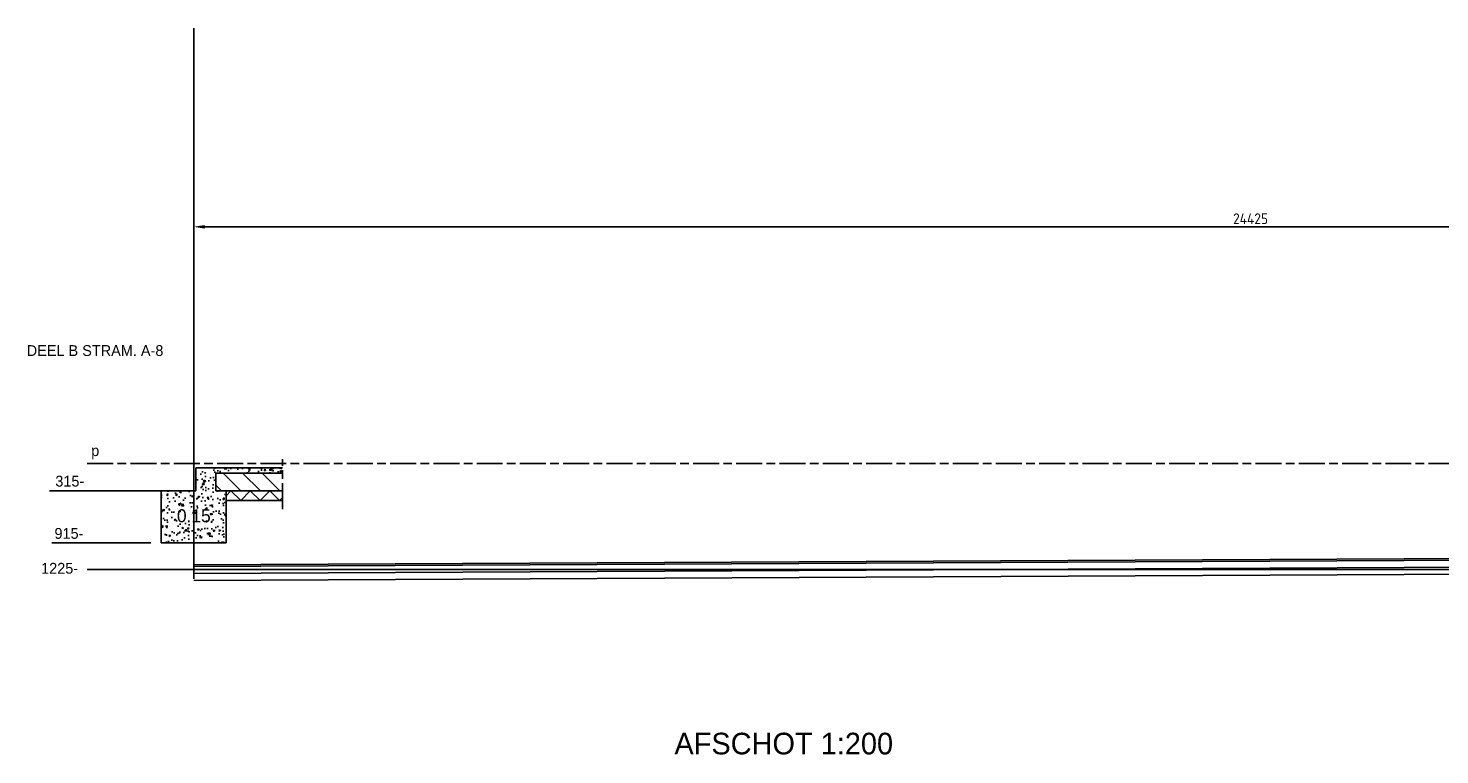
# Model space of a CAD drawing. Extents: x -48435 to 59450, y 0 to 70650.
# Tile 6 of 26: x -30926 to -14616, y 62254 to 70650. Entities that reach past the tile are written whole.
import ezdxf

# ---------------------------------------------------------------- set-up
doc = ezdxf.new("R2010")
doc.units = 0
doc.header["$LTSCALE"] = 50
doc.linetypes.add('STABICEN', pattern=[10, 6, -1, 2, -1])
doc.layers.get('0').update_dxf_attribs({"linetype": 'CONTINUOUS'})
doc.layers.get('DEFPOINTS').update_dxf_attribs({"linetype": 'CONTINUOUS'})
for name, color, linetype in [('00KAD025', 2, 'CONTINUOUS'), ('BE', 8, 'CONTINUOUS'), ('PIJL', 1, 'STABICEN'), ('WL570---', 3, 'CONTINUOUS')]:
    doc.layers.add(name, color=color, linetype=linetype)
doc.styles.add('BURO-012', font='BUROFONT.shx', dxfattribs={"height": 60})
doc.styles.add('BURO-025', font='BUROFONT.shx', dxfattribs={"height": 125})
doc.styles.add('BURO-050', font='BUROFONT.shx', dxfattribs={"height": 250})
doc.styles.get("Standard").update_dxf_attribs({"font": 'ISOCP'})
doc.dimstyles.new('ISO-25', dxfattribs={"dimtxt": 2.5, "dimasz": 2.5, "dimexe": 1.25, "dimexo": 0.625, "dimtad": 1, "dimtih": 1, "dimdec": 4, "dimtxsty": 'STANDARD', "dimcen": 2.5, "dimazin": 3, "dimtfac": 1, "dimtdec": 4, "dimtmove": 0, "dimatfit": 3, "dimtvp": 1, "dimtolj": 1, "dimtzin": 0})

# ---------------------------------------------------------------- blocks, each defined once
blk = doc.blocks.new('*D10')
at = {"color": 0, "linetype": 'BYBLOCK'}
for p, q in [((-29014, 33584), (-29014, 34293)), ((-4589, 33584), (-4589, 34293)), ((-28889, 34231), (-4714, 34231))]:
    blk.add_line(p, q, dxfattribs=at)
for points in [[(-28889, 34251), (-28889, 34210), (-29014, 34231)], [(-4714, 34251), (-4714, 34210), (-4589, 34231)]]:
    blk.add_solid(points, dxfattribs=at)
at = {"layer": 'DEFPOINTS', "color": 0, "linetype": 'BYBLOCK'}
for p in [(-4589, 34231), (-29014, 33553), (-4589, 33553)]:
    blk.add_point(p, dxfattribs=at)
at = {"color": 0, "linetype": 'BYBLOCK', "insert": (-16802, 34324), "char_height": 125, "attachment_point": 5}
blk.add_mtext('\\A1;24425', dxfattribs=at)

msp = doc.modelspace()

# ---------------------------------------------------------------- hatches: boundary and pattern name
at = {"layer": '00KAD025'}
h = msp.add_hatch(dxfattribs=at)
h.set_pattern_fill('ANSI31', color=256, scale=50, style=0)
h.set_pattern_definition([(135, (-83752.86, 28092.22), (112.2532, 112.2532), [])])
h.paths.add_polyline_path([(-28759.10244, 65509.53696), (-28759.10244, 65309.53696), (-28759.10244, 65304.53696), (-28639.10244, 65304.53696), (-27989.10244, 65304.53696), (-27989.10244, 65509.53696)])
at = {"layer": 'BE', "linetype": 'CONTINUOUS'}
h = msp.add_hatch(dxfattribs=at)
h.set_pattern_fill('AR-CONC', color=256, style=0)
h.set_pattern_definition([(50, (0, 34124.5), (182.18467, -15.9391), [19.05, -209.55]), (355, (0, 34124.5), (-35.2428, 191.05664), [15.24, -167.64]), (100.451, (15.18, 34123.17), (146.9425, 175.1167), [16.19, -178.09]), (46.1842, (0, 34175.3), (271.079, -42.0423), [28.575, -314.325]), (96.6356, (22.6, 34171.8), (237.4042, 247.4256), [24.285, -267.135]), (351.184, (0, 34175.3), (237.4046, 247.4251), [22.86, -251.46]), (21, (25.4, 34162.6), (151.6149, -102.2655), [19.05, -209.55]), (326, (25.4, 34162.6), (61.802, 184.188), [15.24, -167.64]), (71.4514, (38.03, 34154.08), (213.4165, 81.92286), [16.19, -178.09]), (37.5, (0, 34124.5), (3.0886, 84.55504), [0, -165.608, 0, -170.18, 0, -168.275]), (7.5, (0, 34124.5), (66.81966, 100.18057), [0, -97.028, 0, -161.798, 0, -64.135]), (327.5, (-56.64, 34124.5), (135.5906, -5.72874), [0, -63.5, 0, -198.12, 0, -262.89]), (317.5, (-82.04, 34124.5), (148.12918, 25.4265), [0, -82.55, 0, -131.572, 0, -186.69])])
h.paths.add_polyline_path([(-29389.10244, 65304.53696), (-29389.10244, 64704.53696), (-28639.10244, 64704.53696), (-28639.10244, 65304.53696), (-28759.10244, 65304.53696), (-28759.10244, 65309.53696), (-28759.10244, 65509.53696), (-27989.10244, 65509.53696), (-27989.10244, 65569.53696), (-28989.10244, 65569.53696), (-28989.10244, 65304.53696)])
h.paths.add_polyline_path([(-29185.595, 65128.79463), (-28780.28004, 65128.79463), (-28780.28004, 64899.69358), (-29185.595, 64899.69358)], flags=24)

# ---------------------------------------------------------------- linework, layer by layer
at = {"layer": '00KAD025'}
for p, q in [((-28989.10244, 65569.53696), (-27989.10244, 65569.53696)), ((-28989.10244, 65304.53696), (-28989.10244, 65569.53696)), ((-28759.10244, 65509.53696), (-27989.10244, 65509.53696)), ((-28759.10244, 65309.53696), (-28759.10244, 65509.53696)), ((-29389.10244, 64704.53696), (-29389.10244, 65304.53696)), ((-29389.10244, 65304.53696), (-28989.10244, 65304.53696)), ((-28759.10244, 65304.53696), (-28759.10244, 65309.53696)), ((-28639.10244, 65304.53696), (-28759.10244, 65304.53696)), ((-28639.10244, 64704.53696), (-28639.10244, 65304.53696)), ((-28639.10244, 65247.83786), (-28585.48803, 65304.53696)), ((-28639.10244, 65304.53696), (-27989.10244, 65304.53696)), ((-28585.48803, 65304.53696), (-28468.51647, 65192.53696)), ((-28468.51647, 65192.53696), (-28362.60977, 65304.53696)), ((-28362.60977, 65304.53696), (-28245.63821, 65192.53696)), ((-28245.63821, 65192.53696), (-28134.9894, 65304.53696)), ((-28134.9894, 65304.53696), (-28021.17933, 65193.20213)), ((-28639.10244, 65192.53696), (-27989.10244, 65192.53696)), ((-28021.17933, 65193.20213), (-27989.10244, 65225.67072)), ((-29389.10244, 64704.53696), (-28639.10244, 64704.53696))]:
    msp.add_line(p, q, dxfattribs=at)
at = {"layer": 'BE', "color": 1, "linetype": 'CONTINUOUS'}
for p, q in [((-29014.10244, 64288.32761), (-29014.10244, 70650.20319)), ((-29389.10244, 65304.53696), (-30680.92418, 65304.53696)), ((-29510.87082, 64704.53696), (-30651.99692, 64704.53696))]:
    msp.add_line(p, q, dxfattribs=at)
at = {"layer": 'PIJL'}
msp.add_line((-30244.15297, 65619.53696), (-6274.48726, 65619.53696), dxfattribs=at)
at = {"layer": 'PIJL', "color": 2}
msp.add_line((-27989.10244, 65092.53696), (-27989.10244, 65669.53696), dxfattribs=at)
at = {"layer": 'PIJL', "color": 2, "linetype": 'CONTINUOUS'}
msp.add_line((-30244.15297, 64394.53696), (-6274.48726, 64394.53696), dxfattribs=at)
at = {"layer": 'WL570---'}
for p, q in [((-29015.00151, 64448.18353), (49288.20244, 64839.29882)), ((-29014.90161, 64428.18378), (49358.08438, 64821.67787)), ((-29014.50203, 64348.18478), (49358.41424, 64741.67855)), ((-29014.10244, 64268.18577), (49358.74409, 64661.67923))]:
    msp.add_line(p, q, dxfattribs=at)

# ---------------------------------------------------------------- texts
at = {"layer": '00KAD025', "insert": (-28817.78004, 65091.29463), "char_height": 150, "width": 2108.252, "attachment_point": 3, "style": 'BURO-012'}
msp.add_mtext('0.15', dxfattribs=at)
at = {"layer": 'BE', "color": 2, "linetype": 'CONTINUOUS', "style": 'BURO-025'}
for s, p in [('DEEL B STRAM. A-8', (-30943.57778, 66862.81233)), ('p', (-30198.80564, 65706.2926)), ('315-', (-30613.42761, 65353.39462)), ('915-', (-30623.06988, 64749.91699)), ('1225-', (-30777.34781, 64346.89574))]:
    msp.add_text(s, height=125, dxfattribs=at).set_placement(p)
at = {"layer": 'WL570---', "color": 4, "style": 'BURO-050'}
msp.add_text('AFSCHOT 1:200', height=250, dxfattribs=at).set_placement((-23459.34272, 62258.80615))

# ---------------------------------------------------------------- dimensions: what is measured, and where the dimension line sits
at = {"layer": 'BE', "color": 1, "linetype": 'CONTINUOUS'}
dim = msp.add_linear_dim(base=(-4589.10244, 68355.02888), p1=(-29014.10244, 67677.37007), p2=(-4589.10244, 67677.37007), dimstyle='ISO-25', override={"dimscale": 50}, dxfattribs=at)
dim.commit()
dim.dimension.update_dxf_attribs({"geometry": '*D10', "text_midpoint": (-16801.60244, 68448.79118), "insert": (0, 34124.501)})

doc.saveas('drawing.dxf')
